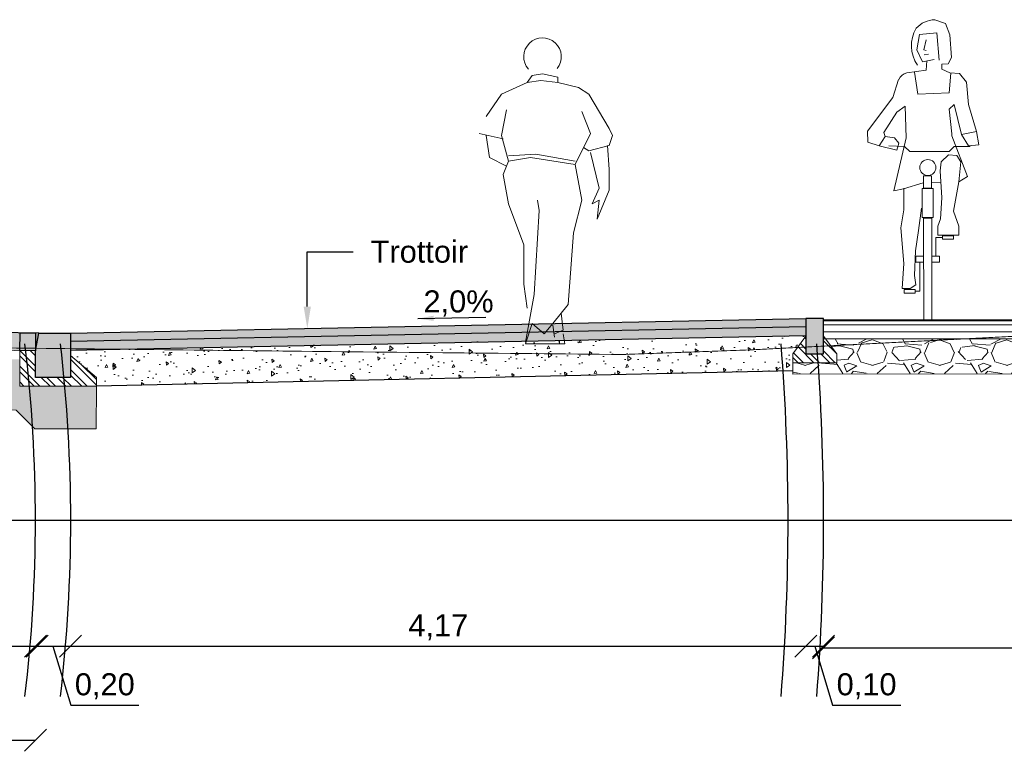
# Model space of a CAD drawing. Header units: metres. Extents: x -1 to 197910, y -70 to 354116.
# Tile 6 of 65: x 36 to 41.59, y -66.63 to -62.48. Entities that reach past the tile are written whole.
import ezdxf
from ezdxf import colors
from ezdxf.entities.mleader import LeaderData, LeaderLine
from ezdxf.math import Vec2, Vec3

# ---------------------------------------------------------------- set-up
doc = ezdxf.new("R2010")
doc.units = ezdxf.units.M
doc.header["$PDMODE"] = 1
doc.linetypes.add('ACAD_ISO02W100', pattern=[15, 12, -3])
for name, color, linetype, lineweight in [('N-WE-AL-DETAIL-G', 7, 'Continuous', 9), ('X-XX-AL-AANKLEDING-T25', 7, 'Continuous', 25), ('X-XX-AL-CONSTRUCTIELIJN-GD', 7, 'Continuous', 25), ('X-XX-AL-DETAIL1-G', 7, 'Continuous', 18), ('X-XX-AL-DETAIL1-GD', 7, 'Continuous', 25)]:
    doc.layers.add(name, color=color, linetype=linetype, lineweight=lineweight)
doc.styles.add('NLCS_ISO', font='arial.ttf')
doc.styles.add('ROMANS', font='romans.shx', dxfattribs={"width": 0.9})
doc.styles.get("Standard").update_dxf_attribs({"font": 'arial.ttf'})
doc.dimstyles.new('1_50', dxfattribs={"dimscale": 0.05, "dimtxt": 1.8, "dimasz": 1.8, "dimexe": 1.8, "dimexo": 0.625, "dimgap": 0.9, "dimtad": 1, "dimlfac": -1, "dimzin": 0, "dimdsep": 46, "dimtxsty": 'ROMANS', "dimcen": 0.9, "dimse1": 1, "dimse2": 1, "dimadec": 0, "dimazin": 0, "dimtfac": 1, "dimtix": 1, "dimtofl": 0, "dimtmove": 2, "dimatfit": 3, "dimfxl": 1, "dimtolj": 1, "dimtzin": 0, "dimarcsym": 0})
doc.dimstyles.new('NLCS_1-50', dxfattribs={"dimscale": 0.05, "dimtxt": 2.5, "dimasz": 2.5, "dimexe": 1.25, "dimexo": 0.625, "dimtad": 1, "dimtxsty": 'Standard', "dimblk": 'OBLIQUE', "dimcen": 0, "dimse1": 1, "dimse2": 1, "dimadec": 0, "dimazin": 0, "dimtfac": 1, "dimtmove": 0, "dimatfit": 3, "dimfxl": 1, "dimarcsym": 0})

# ---------------------------------------------------------------- blocks, each defined once
blk = doc.blocks.new('voetganger 2')
at = {"color": 0, "linetype": 'Continuous', "lineweight": 0}
for p, q in [((-0.02612473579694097, 0.746758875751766), (-0.05532973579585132, 0.7078188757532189)), ((-0.02612473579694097, 0.746758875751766), (0.03199026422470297, 0.7561988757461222)), ((0.03199026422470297, 0.7561988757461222), (0.1193102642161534, 0.7370238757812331)), ((0.1193102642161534, 0.7078188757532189), (0.1193102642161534, 0.7370238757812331)), ((-0.05532973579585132, 0.7078188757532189), (-0.2007647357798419, 0.639968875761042)), ((-0.05532973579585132, 0.7078188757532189), (0.02225526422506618, 0.7175538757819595)), ((0.02225526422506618, 0.7175538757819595), (0.1193102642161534, 0.7078188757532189)), ((0.1193102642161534, 0.7078188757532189), (0.2358352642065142, 0.6789088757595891)), ((0.2358352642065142, 0.6789088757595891), (0.2939502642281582, 0.639968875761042)), ((-0.2007647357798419, 0.639968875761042), (-0.2877897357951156, 0.5140038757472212)), ((0.2939502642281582, 0.639968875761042), (0.410475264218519, 0.4461538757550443)), ((-0.1715597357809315, 0.5526488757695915), (-0.2007647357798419, 0.4072138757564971)), ((0.303685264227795, 0.4169488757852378), (0.2553052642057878, 0.5429138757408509)), ((-0.3267297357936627, 0.4169488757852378), (-0.1910297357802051, 0.388038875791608)), ((-0.2877897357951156, 0.4072138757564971), (-0.2686147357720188, 0.2812488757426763)), ((-0.2007647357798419, 0.4072138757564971), (-0.1618247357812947, 0.2617788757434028)), ((0.2163652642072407, 0.2426038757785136), (0.303685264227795, 0.4169488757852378)), ((0.410475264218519, 0.4461538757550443), (0.429650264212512, 0.4072138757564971)), ((0.429650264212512, 0.4072138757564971), (0.410475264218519, 0.3490988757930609)), ((0.2939502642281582, 0.3201888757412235), (0.2650402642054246, 0.3393638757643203)), ((0.410475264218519, 0.3490988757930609), (0.2939502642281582, 0.3201888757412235)), ((0.4007402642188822, 0.3490988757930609), (0.410475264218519, 0.2133988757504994)), ((-0.2686147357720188, 0.2812488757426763), (-0.1715597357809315, 0.232868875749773)), ((-0.006654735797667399, 0.3007188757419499), (-0.1618247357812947, 0.2909838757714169)), ((-0.1618247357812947, 0.2617788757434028), (-0.03585973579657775, 0.2812488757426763)), ((-0.03585973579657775, 0.2812488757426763), (0.2163652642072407, 0.2426038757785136)), ((-0.006654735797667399, 0.3007188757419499), (0.2163652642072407, 0.2617788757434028)), ((0.3523602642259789, 0.1069038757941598), (0.303685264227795, 0.3104538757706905)), ((-0.1618247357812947, 0.2617788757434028), (-0.1910297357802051, 0.1844888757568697)), ((0.2163652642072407, 0.2426038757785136), (0.2553052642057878, 0.03905387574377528)), ((-0.1910297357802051, 0.1844888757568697), (-0.1618247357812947, 0.01958387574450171)), ((0.410475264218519, 0.2133988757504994), (0.410475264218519, 0.09716887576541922)), ((0.3134202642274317, 0.01958387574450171), (0.3523602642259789, 0.1069038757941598)), ((0.410475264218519, 0.09716887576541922), (0.3426252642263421, -0.06773612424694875)), ((-0.1618247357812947, 0.01958387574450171), (-0.07450473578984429, -0.2134661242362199)), ((0.002785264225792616, 0.03905387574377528), (0.0125202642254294, -0.019061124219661)), ((0.2553052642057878, 0.03905387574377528), (0.2069252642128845, -0.145616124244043)), ((0.3523602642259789, 0.03905387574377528), (0.3134202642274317, 0.01958387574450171)), ((0.3426252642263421, -0.06773612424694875), (0.3523602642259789, 0.03905387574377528)), ((0.0125202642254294, -0.019061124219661), (-0.01638973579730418, -0.4946011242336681)), ((0.2069252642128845, -0.145616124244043), (0.1774252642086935, -0.552716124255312)), ((-0.07450473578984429, -0.2134661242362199), (-0.07450473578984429, -0.3199611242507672)), ((-0.07450473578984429, -0.3199611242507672), (-0.07450473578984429, -0.4364861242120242)), ((-0.07450473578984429, -0.4364861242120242), (-0.05532973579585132, -0.5721861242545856)), ((-0.01638973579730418, -0.4946011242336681), (-0.0650647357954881, -0.7660011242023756)), ((0.1774252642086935, -0.552716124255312), (0.09010526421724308, -0.6592111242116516)), ((0.1384852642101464, -0.6010961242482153), (0.1482202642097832, -0.6981511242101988)), ((-0.0650647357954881, -0.7757361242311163), (-0.02612473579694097, -0.6592111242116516)), ((-0.02612473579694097, -0.6592111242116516), (0.04172526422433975, -0.7176211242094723)), ((0.04172526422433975, -0.7176211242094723), (0.09010526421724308, -0.6592111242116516)), ((0.09010526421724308, -0.6689461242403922), (0.09984026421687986, -0.7367961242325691)), ((0.1482202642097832, -0.6981511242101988), (0.09984026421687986, -0.7176211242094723)), ((0.1482202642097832, -0.7176211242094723), (0.15795526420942, -0.7757361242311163)), ((0.15795526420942, -0.7757361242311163), (-0.0650647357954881, -0.7757361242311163)), ((0.1290452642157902, -0.7562661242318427), (0.1290452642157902, -0.7757361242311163))]:
    blk.add_line(p, q, dxfattribs=at)
blk.add_arc((0.03210826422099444, 0.8534258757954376), 0.10666337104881, 321.1882860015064, 221.0000000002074, dxfattribs=at)
blk = doc.blocks.new('PFV')
at = {"color": 0, "linetype": 'Continuous', "lineweight": 0}
for p, q in [((0.06399999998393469, 1.70499999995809), (0.125, 1.682999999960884)), ((0.125, 1.682999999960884), (0.1479999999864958, 1.619999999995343)), ((-0.03900000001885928, 1.534999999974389), (-0.02400000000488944, 1.620999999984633)), ((0.0749999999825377, 1.630000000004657), (-0.02400000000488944, 1.620999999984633)), ((0.08799999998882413, 1.475999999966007), (0.0749999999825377, 1.630000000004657)), ((0.1479999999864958, 1.619999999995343), (0.1589999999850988, 1.489999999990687)), ((0.01499999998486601, 1.589999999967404), (0.0009999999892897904, 1.533999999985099)), ((-0.007000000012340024, 1.465999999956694), (-0.03900000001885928, 1.534999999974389)), ((0.0009999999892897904, 1.533999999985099), (0.01399999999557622, 1.529999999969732)), ((0.002999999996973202, 1.505000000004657), (0.02799999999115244, 1.510000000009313)), ((0.05899999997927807, 1.479999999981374), (-0.007000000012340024, 1.465999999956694)), ((0.01900000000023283, 1.47099999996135), (0.01499999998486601, 1.418999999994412)), ((0.1039999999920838, 1.452999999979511), (0.103000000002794, 1.424999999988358)), ((0.1389999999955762, 1.45499999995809), (0.1039999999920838, 1.452999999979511)), ((0.1589999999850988, 1.489999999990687), (0.1389999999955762, 1.45499999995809)), ((0.01499999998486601, 1.418999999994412), (-0.09500000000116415, 1.403999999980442)), ((-0.05199999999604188, 1.407999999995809), (-0.03299999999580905, 1.282999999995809)), ((0.103000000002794, 1.424999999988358), (0.1490000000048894, 1.402999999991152)), ((0.1440000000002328, 1.289999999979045), (0.1539999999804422, 1.400999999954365)), ((0.1490000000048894, 1.402999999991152), (0.2039999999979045, 1.398999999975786)), ((0.2039999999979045, 1.398999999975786), (0.2440000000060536, 1.349999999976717)), ((-0.1420000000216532, 1.365999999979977), (-0.1750000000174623, 1.263999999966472)), ((0.2440000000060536, 1.349999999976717), (0.253999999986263, 1.224999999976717)), ((-0.03299999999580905, 1.282999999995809), (0.1440000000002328, 1.289999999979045)), ((-0.1750000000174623, 1.263999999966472), (-0.3179999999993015, 1.072999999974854)), ((-0.2250000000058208, 1.065000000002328), (-0.1520000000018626, 1.179999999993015)), ((-0.1520000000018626, 1.179999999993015), (-0.1050000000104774, 1.213999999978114)), ((-0.09900000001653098, 1.034999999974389), (-0.1050000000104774, 1.213999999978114)), ((0.1729999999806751, 1.224999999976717), (0.1440000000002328, 1.197999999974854)), ((0.1440000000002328, 1.197999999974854), (0.1600000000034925, 1.057999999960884)), ((0.1729999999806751, 1.224999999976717), (0.2149999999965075, 1.054000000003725)), ((0.253999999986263, 1.224999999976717), (0.2999999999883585, 1.070999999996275)), ((-0.3179999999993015, 1.072999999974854), (-0.3170000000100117, 1.010000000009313)), ((-0.2179999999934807, 1.043000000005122), (-0.2250000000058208, 1.065000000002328)), ((0.2999999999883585, 1.070999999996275), (0.2149999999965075, 1.054000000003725)), ((0.3139999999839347, 0.9959999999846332), (0.2999999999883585, 1.070999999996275)), ((-0.3170000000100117, 1.010000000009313), (-0.2520000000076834, 0.9899999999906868)), ((-0.2520000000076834, 0.9899999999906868), (-0.2179999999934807, 1.043000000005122)), ((-0.1650000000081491, 1.035999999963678), (-0.2179999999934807, 1.043000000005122)), ((-0.09900000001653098, 1.034999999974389), (-0.1700000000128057, 0.7349999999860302)), ((-0.1400000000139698, 1.005000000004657), (-0.1650000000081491, 1.035999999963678)), ((0.1600000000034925, 1.057999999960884), (0.1600000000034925, 1.045999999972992)), ((0.2489999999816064, 0.8150000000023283), (0.1600000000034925, 1.045999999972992)), ((0.2149999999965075, 1.054000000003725), (0.253999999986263, 0.9899999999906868)), ((-0.2520000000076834, 0.9899999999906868), (-0.1530000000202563, 0.9649999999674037)), ((-0.1970000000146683, 0.989000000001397), (-0.1080000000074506, 0.98599999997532)), ((-0.1530000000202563, 0.9649999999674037), (-0.1400000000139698, 1.005000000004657)), ((-0.1080000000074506, 0.98599999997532), (-0.07800000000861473, 0.9579999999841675)), ((-0.1080000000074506, 0.98599999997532), (-0.07800000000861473, 0.9579999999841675)), ((-0.07800000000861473, 0.9579999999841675), (0.1440000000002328, 0.9579999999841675)), ((0.1739999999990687, 0.98599999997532), (0.1440000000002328, 0.9579999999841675)), ((0.1739999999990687, 0.98599999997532), (0.2630000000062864, 0.9849999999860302)), ((0.253999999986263, 0.9899999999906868), (0.3139999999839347, 0.9959999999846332)), ((0.09899999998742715, 0.8989999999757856), (0.09399999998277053, 0.8479999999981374)), ((0.1410000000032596, 0.9389999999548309), (0.09899999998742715, 0.8989999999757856)), ((0.1889999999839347, 0.9349999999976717), (0.1410000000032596, 0.9389999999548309)), ((0.2109999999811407, 0.8989999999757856), (0.1889999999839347, 0.9349999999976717)), ((0.1999999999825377, 0.7849999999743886), (0.2109999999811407, 0.8989999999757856)), ((0.09399999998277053, 0.8479999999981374), (0.1039999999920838, 0.6950000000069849)), ((0.09899999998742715, 0.782999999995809), (0.04399999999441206, 0.7809999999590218)), ((0.1689999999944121, 0.6199999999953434), (0.1999999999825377, 0.7849999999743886)), ((0.1999999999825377, 0.7849999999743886), (0.2489999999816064, 0.8150000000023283)), ((-0.1700000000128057, 0.7349999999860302), (-0.114000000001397, 0.7459999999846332)), ((-0.114000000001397, 0.7459999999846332), (-0.002000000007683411, 0.779999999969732)), ((-0.1119999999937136, 0.75), (-0.1119999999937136, 0.6259999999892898)), ((0.1039999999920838, 0.6950000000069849), (0.09500000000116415, 0.5760000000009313)), ((-0.1119999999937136, 0.6259999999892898), (-0.1300000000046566, 0.5249999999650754)), ((-0.02900000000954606, 0.5089999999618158), (-0.01200000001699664, 0.635999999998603)), ((0.1989999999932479, 0.5349999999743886), (0.1689999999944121, 0.6199999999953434)), ((0.04600000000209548, 0), (0.04600000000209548, 0.5789999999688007)), ((0.09500000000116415, 0.5760000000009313), (0.07999999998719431, 0.5349999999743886)), ((-0.1300000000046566, 0.5249999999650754), (-0.1119999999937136, 0.3229999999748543)), ((-0.0470000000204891, 0.3949999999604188), (-0.02900000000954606, 0.5089999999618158)), ((0.07999999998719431, 0.5349999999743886), (0.08100000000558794, 0.4830000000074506)), ((0.1989999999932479, 0.4830000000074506), (0.1989999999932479, 0.5349999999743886)), ((0.0689999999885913, 0.364000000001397), (0.0689999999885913, 0.4699999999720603)), ((0.0689999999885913, 0.4699999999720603), (0.1059999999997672, 0.4699999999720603)), ((0.08100000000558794, 0.4830000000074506), (0.1989999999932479, 0.4830000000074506)), ((-0.05199999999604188, 0.2539999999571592), (-0.0470000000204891, 0.3949999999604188)), ((-0.1119999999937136, 0.3229999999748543), (-0.1220000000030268, 0.1799999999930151)), ((-0.02199999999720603, 0.1649999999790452), (-0.02199999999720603, 0.3310000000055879)), ((-0.04399999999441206, 0.2010000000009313), (-0.05199999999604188, 0.2539999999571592)), ((-0.1220000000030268, 0.1799999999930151), (-0.07700000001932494, 0.1809999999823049)), ((-0.07700000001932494, 0.1809999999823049), (-0.04399999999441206, 0.2010000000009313)), ((-0.02199999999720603, 0.1649999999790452), (-0.04800000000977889, 0.1649999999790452))]:
    blk.add_line(p, q, dxfattribs=at)
for points in [[(0, 0.75), (0.04399999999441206, 0.75), (0.04399999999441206, 0.8200000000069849), (0, 0.8200000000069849)], [(-0.009000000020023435, 0.7479999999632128), (0.05400000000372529, 0.7479999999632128), (0.05400000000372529, 0.5829999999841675), (-0.009000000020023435, 0.5829999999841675)], [(0.04600000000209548, 0.5789999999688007), (0, 0.5789999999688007), (0, 0), (0.04600000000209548, 0)], [(0.1689999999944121, 0.4799999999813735), (0.1059999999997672, 0.4799999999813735), (0.1059999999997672, 0.4599999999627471), (0.1689999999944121, 0.4599999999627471)], [(0, 0.364000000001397), (-0.04399999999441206, 0.364000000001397), (-0.04399999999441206, 0.3310000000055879), (0, 0.3310000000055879)], [(0.08999999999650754, 0.364000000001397), (0.04600000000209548, 0.364000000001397), (0.04600000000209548, 0.3310000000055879), (0.08999999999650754, 0.3310000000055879)], [(-0.04800000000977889, 0.1749999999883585), (-0.110000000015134, 0.1749999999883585), (-0.110000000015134, 0.154999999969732), (-0.04800000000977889, 0.154999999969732)]]:
    blk.add_lwpolyline(points, close=True, dxfattribs=at)
blk.add_circle((0.02388080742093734, 0.8666630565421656), 0.0455000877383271, dxfattribs=at)
for centre, radius, start, end in [((0.06225238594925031, 1.566719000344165), 0.137455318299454, 89.32117222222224, 139.4037305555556), ((0.1234282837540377, 1.557617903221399), 0.1926589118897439, 149.2356333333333, 214.6193527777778), ((-0.08254247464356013, 1.34043320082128), 0.06397924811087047, 101.3369527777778, 156.2858166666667)]:
    blk.add_arc(centre, radius, start, end, dxfattribs=at)
blk.add_point((0.02400000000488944, 0), dxfattribs=at)
blk = doc.blocks.new('_Oblique')
at = {"color": 0, "linetype": 'ByBlock', "lineweight": -2}
blk.add_line((-0.5, -0.5), (0.5, 0.5), dxfattribs=at)
blk = doc.blocks.new('*D33')
at = {"layer": 'Defpoints', "color": 0, "transparency": 16777216}
for p in [(30.60157420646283, -64.2706663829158), (36.08928792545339, -64.36063483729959), (36.08928792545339, -66.5684225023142)]:
    blk.add_point(p, dxfattribs=at)
at = {"layer": 'N-WE-AL-DETAIL-G', "color": 0, "lineweight": -2, "transparency": 16777216}
blk.add_line((30.60157420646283, -66.5684225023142), (36.08928792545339, -66.5684225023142), dxfattribs=at)
at = {"layer": 'N-WE-AL-DETAIL-G', "color": 0, "lineweight": -2, "transparency": 16777216, "xscale": 0.125, "yscale": 0.125, "zscale": 0.125, "rotation": 180}
blk.add_blockref('_Oblique', (30.60157420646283, -66.5684225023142), dxfattribs=at)
at = {"layer": 'N-WE-AL-DETAIL-G', "color": 0, "lineweight": -2, "transparency": 16777216, "xscale": 0.125, "yscale": 0.125, "zscale": 0.125}
blk.add_blockref('_Oblique', (36.08928792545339, -66.5684225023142), dxfattribs=at)
at = {"layer": 'N-WE-AL-DETAIL-G', "color": 0, "transparency": 16777216, "insert": (33.34543106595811, -66.45629767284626), "char_height": 0.125, "attachment_point": 5}
blk.add_mtext('Rijbaan', dxfattribs=at)
blk = doc.blocks.new('*D35')
at = {"layer": 'Defpoints', "color": 0, "transparency": 16777216}
for p in [(33.35338359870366, -64.16889623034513), (36.0992879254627, -64.31063483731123), (36.0992879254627, -66.03415496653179)]:
    blk.add_point(p, dxfattribs=at)
at = {"layer": 'N-WE-AL-DETAIL-G', "color": 0, "lineweight": -2, "transparency": 16777216}
blk.add_line((33.35338359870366, -66.03415496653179), (36.0992879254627, -66.03415496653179), dxfattribs=at)
at = {"layer": 'N-WE-AL-DETAIL-G', "color": 0, "lineweight": -2, "transparency": 16777216, "xscale": 0.125, "yscale": 0.125, "zscale": 0.125, "rotation": 180}
blk.add_blockref('_Oblique', (33.35338359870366, -66.03415496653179), dxfattribs=at)
at = {"layer": 'N-WE-AL-DETAIL-G', "color": 0, "lineweight": -2, "transparency": 16777216, "xscale": 0.125, "yscale": 0.125, "zscale": 0.125}
blk.add_blockref('_Oblique', (36.0992879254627, -66.03415496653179), dxfattribs=at)
at = {"layer": 'N-WE-AL-DETAIL-G', "color": 0, "transparency": 16777216, "insert": (34.72633576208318, -65.92778559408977), "char_height": 0.125, "attachment_point": 5}
blk.add_mtext('2,75', dxfattribs=at)
blk = doc.blocks.new('*D36')
at = {"layer": 'Defpoints', "color": 0, "transparency": 16777216}
for p in [(36.28928792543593, -64.26063483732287), (36.08928792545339, -64.36063483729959), (36.28928792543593, -66.03415496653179)]:
    blk.add_point(p, dxfattribs=at)
at = {"layer": 'N-WE-AL-DETAIL-G', "color": 0, "lineweight": -2, "transparency": 16777216}
for p, q in [((36.08928792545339, -66.03415496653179), (36.28928792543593, -66.03415496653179)), ((36.18928792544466, -66.03415496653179), (36.28970786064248, -66.36888808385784)), ((36.28970786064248, -66.36888808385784), (36.67647457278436, -66.36888808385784))]:
    blk.add_line(p, q, dxfattribs=at)
at = {"layer": 'N-WE-AL-DETAIL-G', "color": 0, "lineweight": -2, "transparency": 16777216, "xscale": 0.125, "yscale": 0.125, "zscale": 0.125, "rotation": 180}
blk.add_blockref('_Oblique', (36.08928792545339, -66.03415496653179), dxfattribs=at)
at = {"layer": 'N-WE-AL-DETAIL-G', "color": 0, "lineweight": -2, "transparency": 16777216, "xscale": 0.125, "yscale": 0.125, "zscale": 0.125}
blk.add_blockref('_Oblique', (36.28928792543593, -66.03415496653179), dxfattribs=at)
at = {"layer": 'N-WE-AL-DETAIL-G', "color": 0, "transparency": 16777216, "insert": (36.48309121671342, -66.26251871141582), "char_height": 0.125, "attachment_point": 5}
blk.add_mtext('0,20', dxfattribs=at)
blk = doc.blocks.new('*D37')
at = {"layer": 'Defpoints', "color": 0, "transparency": 16777216}
for p in [(40.46023008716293, -64.17721599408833), (36.28928792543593, -64.26063483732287), (40.46023008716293, -66.03415496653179)]:
    blk.add_point(p, dxfattribs=at)
at = {"layer": 'N-WE-AL-DETAIL-G', "color": 0, "lineweight": -2, "transparency": 16777216}
blk.add_line((36.28928792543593, -66.03415496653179), (40.46023008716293, -66.03415496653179), dxfattribs=at)
at = {"layer": 'N-WE-AL-DETAIL-G', "color": 0, "lineweight": -2, "transparency": 16777216, "xscale": 0.125, "yscale": 0.125, "zscale": 0.125, "rotation": 180}
blk.add_blockref('_Oblique', (36.28928792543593, -66.03415496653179), dxfattribs=at)
at = {"layer": 'N-WE-AL-DETAIL-G', "color": 0, "lineweight": -2, "transparency": 16777216, "xscale": 0.125, "yscale": 0.125, "zscale": 0.125}
blk.add_blockref('_Oblique', (40.46023008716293, -66.03415496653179), dxfattribs=at)
at = {"layer": 'N-WE-AL-DETAIL-G', "color": 0, "transparency": 16777216, "insert": (38.37475900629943, -65.92778559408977), "char_height": 0.125, "attachment_point": 5}
blk.add_mtext('4,17', dxfattribs=at)
blk = doc.blocks.new('*D38')
at = {"layer": 'Defpoints', "color": 0, "transparency": 16777216}
for p in [(40.46023008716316, -64.17721599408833), (40.56023008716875, -64.17721599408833), (40.56023008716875, -66.03415496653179)]:
    blk.add_point(p, dxfattribs=at)
at = {"layer": 'N-WE-AL-DETAIL-G', "color": 0, "lineweight": -2, "transparency": 16777216}
for p, q in [((40.46023008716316, -66.03415496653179), (40.56023008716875, -66.03415496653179)), ((40.51023008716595, -66.03415496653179), (40.61065002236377, -66.36888808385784)), ((40.61065002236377, -66.36888808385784), (40.99741673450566, -66.36888808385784))]:
    blk.add_line(p, q, dxfattribs=at)
at = {"layer": 'N-WE-AL-DETAIL-G', "color": 0, "lineweight": -2, "transparency": 16777216, "xscale": 0.125, "yscale": 0.125, "zscale": 0.125, "rotation": 180}
blk.add_blockref('_Oblique', (40.46023008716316, -66.03415496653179), dxfattribs=at)
at = {"layer": 'N-WE-AL-DETAIL-G', "color": 0, "lineweight": -2, "transparency": 16777216, "xscale": 0.125, "yscale": 0.125, "zscale": 0.125}
blk.add_blockref('_Oblique', (40.56023008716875, -66.03415496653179), dxfattribs=at)
at = {"layer": 'N-WE-AL-DETAIL-G', "color": 0, "transparency": 16777216, "insert": (40.80403337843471, -66.26251871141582), "char_height": 0.125, "attachment_point": 5}
blk.add_mtext('0,10', dxfattribs=at)
blk = doc.blocks.new('*D39')
at = {"layer": 'Defpoints', "color": 0, "transparency": 16777216}
for p in [(40.56023008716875, -64.18721599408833), (43.58331829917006, -64.18721599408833), (43.58331829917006, -66.04415496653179)]:
    blk.add_point(p, dxfattribs=at)
at = {"layer": 'N-WE-AL-DETAIL-G', "color": 0, "lineweight": -2, "transparency": 16777216}
blk.add_line((40.56023008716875, -66.04415496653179), (43.58331829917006, -66.04415496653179), dxfattribs=at)
at = {"layer": 'N-WE-AL-DETAIL-G', "color": 0, "lineweight": -2, "transparency": 16777216, "xscale": 0.125, "yscale": 0.125, "zscale": 0.125, "rotation": 180}
blk.add_blockref('_Oblique', (40.56023008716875, -66.04415496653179), dxfattribs=at)
at = {"layer": 'N-WE-AL-DETAIL-G', "color": 0, "lineweight": -2, "transparency": 16777216, "xscale": 0.125, "yscale": 0.125, "zscale": 0.125}
blk.add_blockref('_Oblique', (43.58331829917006, -66.04415496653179), dxfattribs=at)
at = {"layer": 'N-WE-AL-DETAIL-G', "color": 0, "transparency": 16777216, "insert": (42.0717741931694, -65.93778559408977), "char_height": 0.125, "attachment_point": 5}
blk.add_mtext('3,00', dxfattribs=at)

msp = doc.modelspace()

# ---------------------------------------------------------------- hatches: boundary and pattern name
at = {"layer": 'N-WE-AL-DETAIL-G', "true_color": 0x45291c}
h = msp.add_hatch(color=19, dxfattribs=at)
h.dxf.hatch_style = 1
h.paths.add_polyline_path([(30.5815742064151, -64.17066638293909), (30.60157420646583, -64.2706663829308), (30.72581269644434, -64.27293975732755), (30.78573454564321, -64.2744371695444), (36.08934637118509, -64.36034260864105), (36.10928792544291, -64.26063483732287)])
at = {"layer": 'N-WE-AL-DETAIL-G', "true_color": 0x71432d}
h = msp.add_hatch(color=17, dxfattribs=at)
h.dxf.hatch_style = 1
h.paths.add_polyline_path([(40.46023008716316, -64.17721599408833), (36.29083104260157, -64.26066418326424), (36.28993122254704, -64.30565518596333), (40.46023008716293, -64.22220699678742)])
at = {"layer": 'N-WE-AL-DETAIL-G', "linetype": 'Continuous'}
h = msp.add_hatch(dxfattribs=at)
h.set_pattern_fill('AR-SAND', color=252, scale=0.001, angle=45, style=0)
h.set_pattern_definition([(82.50000000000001, (33.7403135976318, -64.34833522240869), (-0.03573813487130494, 0.0334753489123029), [0, -0.03860799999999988, 0, -0.04317999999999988, 0, -0.04127499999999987]), (52.49999999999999, (33.7403135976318, -64.34833522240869), (-0.01890109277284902, 0.08247328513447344), [0, -0.020828, 0, -0.034798, 0, -0.013335]), (12.5, (33.71822216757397, -64.37042665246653), (0.05582998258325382, 0.05603323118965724), [0, -0.0127, 0, -0.04572, 0, -0.05969]), (2.499999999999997, (33.71822216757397, -64.37042665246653), (0.03822811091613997, 0.06975507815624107), [0, -0.00635, 0, -0.029972, 0, -0.03429])])
h.paths.add_polyline_path([(40.45933026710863, -64.27219720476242), (40.45933026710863, -64.22220699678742), (36.28993122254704, -64.30565518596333), (36.29083104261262, -64.35568318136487)])
at = {"layer": 'N-WE-AL-DETAIL-G'}
h = msp.add_hatch(color=252, dxfattribs=at)
h.dxf.hatch_style = 1
h.paths.add_polyline_path([(40.46023008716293, -64.37721599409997), (40.56023008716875, -64.37721599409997), (40.56023008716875, -64.17721599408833), (40.46023008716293, -64.17721599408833)])
h = msp.add_hatch(color=252, dxfattribs=at)
h.dxf.hatch_style = 1
h.paths.add_polyline_path([(36.28928792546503, -64.51063483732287), (36.28928792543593, -64.26063483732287), (36.10928792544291, -64.26063483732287), (36.08960584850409, -64.35904522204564), (36.08928792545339, -64.36063483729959), (36.08928792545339, -64.51062466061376)])
at = {"layer": 'N-WE-AL-DETAIL-G', "linetype": 'Continuous'}
h = msp.add_hatch(dxfattribs=at)
h.set_pattern_fill('AR-CONC', color=252, scale=0.001, angle=45, style=0)
h.set_pattern_definition([(94.99999999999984, (37.47231537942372, -64.88258471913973), (0.1400946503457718, 0.1175533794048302), [0.01904999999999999, -0.20955]), (40.00000000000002, (37.47231537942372, -64.88258471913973), (-0.1600184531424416, 0.1101767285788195), [0.01524, -0.16764058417]), (145.4514447, (37.48398989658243, -64.87278863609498), (-0.01992379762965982, 0.2277301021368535), [0.0161900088, -0.1780902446]), (91.18419999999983, (37.43639435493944, -64.84666369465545), (0.2214102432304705, 0.1619534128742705), [0.02857499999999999, -0.3143249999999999]), (141.63555761, (37.45484517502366, -64.833167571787), (-0.00708661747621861, 0.3428267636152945), [0.02428502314, -0.26713560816]), (36.18415117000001, (37.43639435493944, -64.84666369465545), (-0.007086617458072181, 0.3428267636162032), [0.02285996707, -0.25145973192]), (66, (37.46333512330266, -64.83768343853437), (0.1795199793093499, 0.03489514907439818), [0.01904999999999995, -0.2095499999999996]), (11.00000000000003, (37.46333512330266, -64.83768343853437), (-0.08653992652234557, 0.1739411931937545), [0.01524, -0.16764]), (116.451445, (37.47829512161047, -64.83477550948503), (0.09298005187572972, 0.2088363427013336), [0.0161900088, -0.1780899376]), (82.50000000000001, (37.47231537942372, -64.88258471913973), (-0.05760546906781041, 0.06197341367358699), [0, -0.1656079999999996, 0, -0.1701799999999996, 0, -0.1682749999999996]), (52.49999999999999, (37.47231537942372, -64.88258471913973), (-0.02358972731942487, 0.1180870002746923), [0, -0.09702799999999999, 0, -0.161798, 0, -0.06413500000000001]), (12.5, (37.43226343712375, -64.92263666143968), (0.09992786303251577, 0.0918261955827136), [0, -0.0635, 0, -0.19812, 0, -0.26289]), (2.499999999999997, (37.41430292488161, -64.94059717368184), (0.08676390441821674, 0.1227223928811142), [0, -0.08255, 0, -0.131572, 0, -0.18669])])
h.paths.add_polyline_path([(40.38511612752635, -64.47071823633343), (40.38523008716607, -64.42721599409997), (40.38523008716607, -64.37721599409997), (40.46023008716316, -64.27721599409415), (40.46023008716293, -64.27219720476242), (36.29083104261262, -64.35568318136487), (36.29083104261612, -64.38566418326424), (36.43783563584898, -64.51065385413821), (36.43783563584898, -64.55866326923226)])
h = msp.add_hatch(dxfattribs=at)
h.set_pattern_fill('STEEL', color=252, scale=0.02, angle=90, style=0)
h.set_pattern_definition([(135, (-34.87565570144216, -22.42140906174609), (-0.04490128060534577, -0.04490128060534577), []), (135, (-34.90740570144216, -22.42140906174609), (-0.04490128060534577, -0.04490128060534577), [])])
h.paths.add_polyline_path([(40.46023008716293, -64.27721599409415), (40.38523008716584, -64.37721599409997), (40.38523008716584, -64.42721599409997), (40.51023008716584, -64.42721599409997), (40.63523008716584, -64.42721599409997), (40.63523008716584, -64.37721599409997), (40.56023008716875, -64.27721599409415), (40.56023008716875, -64.37721599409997), (40.46023008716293, -64.37721599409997)])
h = msp.add_hatch(dxfattribs=at)
h.set_pattern_fill('GRAVEL', color=252, scale=0.015, style=0)
h.set_pattern_definition([(228.0127875, (-35.26919392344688, -22.11367610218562), (-3.048000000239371, -3.428999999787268), [0.051258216, -5.07457254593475]), (184.969741, (-35.30348392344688, -22.15177610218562), (4.571999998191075, 0.3810000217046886), [0.08796070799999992, -8.708107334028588]), (132.5104471, (-35.39111392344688, -22.15939610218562), (3.810000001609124, -4.190999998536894), [0.062022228, -6.140208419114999]), (267.273689, (-35.53970392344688, -22.25464610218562), (0.3810000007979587, 7.619999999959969), [0.08010067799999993, -7.929965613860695]), (292.83365418, (-35.54351392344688, -22.33465610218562), (-1.905000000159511, 4.571999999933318), [0.07854505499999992, -7.775971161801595]), (357.2736889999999, (-35.51303392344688, -22.40704610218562), (-7.619999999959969, 0.3810000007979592), [0.08010067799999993, -7.929965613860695]), (37.69424047, (-35.43302392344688, -22.41085610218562), (-4.952999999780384, -3.810000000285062), [0.105929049, -10.48696729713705]), (72.25532837, (-35.34920392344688, -22.34608610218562), (2.667000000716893, 8.381999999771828), [0.100007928, -9.90078849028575]), (121.42956562, (-35.31872392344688, -22.25083610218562), (-3.048000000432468, 4.952999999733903), [0.08037195, -7.956831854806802]), (175.2363583, (-35.36063392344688, -22.18225610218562), (4.190999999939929, -0.3810000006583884), [0.09175699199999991, -4.496090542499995]), (222.3974378, (-35.45207392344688, -22.17463610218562), (-4.571999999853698, -4.191000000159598), [0.118661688, -11.74751587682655]), (138.81407483, (-35.16251392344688, -22.25845610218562), (-2.666999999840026, 2.286000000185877), [0.04050068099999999, -4.0095848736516]), (171.4692344, (-35.19299392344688, -22.23178610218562), (4.953000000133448, -0.7619999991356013), [0.07705229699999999, -7.628195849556]), (225, (-35.26919392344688, -22.22035610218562), (-5.329070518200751e-17, -0.3810000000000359), [0.053881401, -0.4849339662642]), (203.19859051, (-35.29586392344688, -22.17463610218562), (1.905000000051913, 0.7619999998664), [0.02901619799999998, -2.872593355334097]), (291.80140949, (-35.32253392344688, -22.18606610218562), (-0.3810000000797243, 1.142999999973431), [0.041034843, -2.0107129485]), (30.96375653, (-35.30729392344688, -22.22416610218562), (1.143000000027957, 0.7619999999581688), [0.06664794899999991, -2.154944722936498]), (161.56505118, (-35.25014392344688, -22.18987610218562), (0.7620000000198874, -0.380999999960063), [0.048193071, -1.1566347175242]), (16.389540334, (-35.54351392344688, -22.18606610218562), (3.810000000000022, 1.143000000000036), [0.06751320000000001, -6.68382400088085]), (70.34617594, (-35.47874392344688, -22.16701610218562), (-1.524000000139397, -4.190999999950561), [0.056639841, -5.607332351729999]), (293.19859051, (-35.25014392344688, -22.11367610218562), (-0.7619999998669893, 1.905000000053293), [0.05803201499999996, -2.843577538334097]), (343.6104596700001, (-35.22728392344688, -22.16701610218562), (-3.810000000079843, 1.142999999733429), [0.06751319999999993, -6.683824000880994]), (339.44395478, (-35.54351392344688, -22.42228610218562), (-1.904999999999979, 0.7620000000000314), [0.0651052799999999, -3.190160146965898]), (294.7751406, (-35.48255392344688, -22.44514610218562), (-1.90500000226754, 4.190999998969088), [0.05455081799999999, -5.400539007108]), (66.80140949, (-35.24633392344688, -22.49467610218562), (0.7619999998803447, 1.905000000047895), [0.05803201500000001, -2.843577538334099]), (17.35402464, (-35.22347392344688, -22.44133610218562), (-4.952999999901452, -1.524000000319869), [0.06386741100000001, -6.322856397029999]), (69.44395478, (-35.43302392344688, -22.49467610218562), (-0.7620000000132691, -1.904999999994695), [0.03255263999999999, -3.2227127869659]), (101.309932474, (-35.26919392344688, -22.49467610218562), (-0.38100000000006, 1.524000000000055), [0.01942719, -1.9232992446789]), (165.963756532, (-35.27300392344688, -22.47562610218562), (1.142999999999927, -0.3809999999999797), [0.078545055, -1.49235818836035]), (186.00900596, (-35.34920392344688, -22.45657610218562), (3.809999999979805, 0.381000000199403), [0.07279004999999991, -7.206204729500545]), (303.69006753, (-35.30729392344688, -22.25845610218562), (-0.3810000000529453, 0.7619999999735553), [0.054948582, -1.318766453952]), (353.15722659, (-35.27681392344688, -22.30417610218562), (6.477000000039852, -0.761999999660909), [0.095933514, -9.49740135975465]), (60.9453959, (-35.18156392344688, -22.31560610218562), (-1.524000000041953, -2.666999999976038), [0.039226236, -3.883408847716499]), (90, (-35.16251392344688, -22.28131610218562), (-0.3809999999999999, 0.3809999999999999), [0.02286, -0.35814]), (120.25643716, (-35.35682392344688, -22.44514610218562), (1.523999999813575, -2.667000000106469), [0.052930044, -5.240091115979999]), (48.01278749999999, (-35.38349392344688, -22.39942610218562), (3.048000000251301, 3.428999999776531), [0.102516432, -5.023314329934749]), (0, (-35.31491392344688, -22.32322610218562), (0.3809999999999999, 0.3809999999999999), [0.09906, -0.28194]), (325.3048465, (-35.21585392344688, -22.32322610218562), (3.81000000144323, -2.666999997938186), [0.060241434, -5.963897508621]), (254.0546040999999, (-35.16632392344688, -22.35751610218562), (-0.3809999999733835, -1.524000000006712), [0.05547436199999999, -2.7182475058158]), (207.64597536, (-35.18156392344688, -22.41085610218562), (-7.239000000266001, -3.809999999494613), [0.09032176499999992, -8.94186966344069]), (175.42607874, (-35.26157392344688, -22.45276610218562), (-4.952999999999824, 0.3809999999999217), [0.09555441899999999, -9.459876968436])])
h.paths.add_polyline_path([(36.00036437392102, -64.40917376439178), (30.60157420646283, -64.3210951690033), (30.60157420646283, -64.4206663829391), (30.59757658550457, -64.62107510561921), (35.98118651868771, -64.69727859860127), (36.08629251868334, -64.80239264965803), (36.43406284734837, -64.8023845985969), (36.43629251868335, -64.56062450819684), (36.28629251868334, -64.56062450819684), (36.00036437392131, -64.56062450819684)])
h = msp.add_hatch(dxfattribs=at)
h.set_pattern_fill('GRAVEL', color=252, scale=0.015, style=0)
h.set_pattern_definition([(228.0127875, (-40.80642997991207, -22.08092514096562), (-3.048000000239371, -3.428999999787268), [0.051258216, -5.07457254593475]), (184.969741, (-40.84071997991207, -22.11902514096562), (4.571999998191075, 0.3810000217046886), [0.08796070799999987, -8.708107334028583]), (132.5104471, (-40.92834997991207, -22.12664514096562), (3.810000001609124, -4.190999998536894), [0.062022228, -6.140208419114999]), (267.273689, (-41.07693997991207, -22.22189514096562), (0.3810000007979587, 7.619999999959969), [0.08010067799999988, -7.929965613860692]), (292.83365418, (-41.08074997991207, -22.30190514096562), (-1.905000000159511, 4.571999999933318), [0.07854505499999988, -7.775971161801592]), (357.2736889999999, (-41.05026997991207, -22.37429514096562), (-7.619999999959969, 0.3810000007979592), [0.08010067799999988, -7.929965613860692]), (37.69424047, (-40.97025997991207, -22.37810514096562), (-4.952999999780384, -3.810000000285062), [0.105929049, -10.48696729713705]), (72.25532837, (-40.88643997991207, -22.31333514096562), (2.667000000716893, 8.381999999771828), [0.100007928, -9.90078849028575]), (121.42956562, (-40.85595997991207, -22.21808514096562), (-3.048000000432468, 4.952999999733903), [0.08037195, -7.956831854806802]), (175.2363583, (-40.89786997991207, -22.14950514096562), (4.190999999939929, -0.3810000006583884), [0.09175699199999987, -4.496090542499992]), (222.3974378, (-40.98930997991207, -22.14188514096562), (-4.571999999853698, -4.191000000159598), [0.118661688, -11.74751587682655]), (138.81407483, (-40.69974997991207, -22.22570514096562), (-2.666999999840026, 2.286000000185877), [0.04050068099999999, -4.0095848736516]), (171.4692344, (-40.73022997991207, -22.19903514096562), (4.953000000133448, -0.7619999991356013), [0.07705229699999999, -7.628195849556]), (225, (-40.80642997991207, -22.18760514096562), (-5.329070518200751e-17, -0.3810000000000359), [0.053881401, -0.4849339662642]), (203.19859051, (-40.83309997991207, -22.14188514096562), (1.905000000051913, 0.7619999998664), [0.02901619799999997, -2.872593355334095]), (291.80140949, (-40.85976997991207, -22.15331514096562), (-0.3810000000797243, 1.142999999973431), [0.041034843, -2.0107129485]), (30.96375653, (-40.84452997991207, -22.19141514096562), (1.143000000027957, 0.7619999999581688), [0.06664794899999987, -2.154944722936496]), (161.56505118, (-40.78737997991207, -22.15712514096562), (0.7620000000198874, -0.380999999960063), [0.048193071, -1.1566347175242]), (16.389540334, (-41.08074997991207, -22.15331514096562), (3.810000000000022, 1.143000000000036), [0.06751320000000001, -6.68382400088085]), (70.34617594, (-41.01597997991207, -22.13426514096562), (-1.524000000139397, -4.190999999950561), [0.056639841, -5.607332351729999]), (293.19859051, (-40.78737997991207, -22.08092514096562), (-0.7619999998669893, 1.905000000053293), [0.05803201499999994, -2.843577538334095]), (343.6104596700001, (-40.76451997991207, -22.13426514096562), (-3.810000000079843, 1.142999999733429), [0.06751319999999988, -6.683824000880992]), (339.44395478, (-41.08074997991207, -22.38953514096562), (-1.904999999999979, 0.7620000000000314), [0.06510527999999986, -3.190160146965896]), (294.7751406, (-41.01978997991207, -22.41239514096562), (-1.90500000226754, 4.190999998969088), [0.05455081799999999, -5.400539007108]), (66.80140949, (-40.78356997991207, -22.46192514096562), (0.7619999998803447, 1.905000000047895), [0.05803201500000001, -2.843577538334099]), (17.35402464, (-40.76070997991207, -22.40858514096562), (-4.952999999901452, -1.524000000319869), [0.06386741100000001, -6.322856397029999]), (69.44395478, (-40.97025997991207, -22.46192514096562), (-0.7620000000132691, -1.904999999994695), [0.03255263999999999, -3.2227127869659]), (101.309932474, (-40.80642997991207, -22.46192514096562), (-0.38100000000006, 1.524000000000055), [0.01942719, -1.9232992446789]), (165.963756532, (-40.81023997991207, -22.44287514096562), (1.142999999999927, -0.3809999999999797), [0.078545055, -1.49235818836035]), (186.00900596, (-40.88643997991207, -22.42382514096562), (3.809999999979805, 0.381000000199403), [0.07279004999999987, -7.206204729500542]), (303.69006753, (-40.84452997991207, -22.22570514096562), (-0.3810000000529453, 0.7619999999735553), [0.054948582, -1.318766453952]), (353.15722659, (-40.81404997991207, -22.27142514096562), (6.477000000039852, -0.761999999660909), [0.095933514, -9.49740135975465]), (60.9453959, (-40.71879997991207, -22.28285514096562), (-1.524000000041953, -2.666999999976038), [0.039226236, -3.883408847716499]), (90, (-40.69974997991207, -22.24856514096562), (-0.3809999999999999, 0.3809999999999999), [0.02286, -0.35814]), (120.25643716, (-40.89405997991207, -22.41239514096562), (1.523999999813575, -2.667000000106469), [0.052930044, -5.240091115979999]), (48.01278749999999, (-40.92072997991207, -22.36667514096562), (3.048000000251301, 3.428999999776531), [0.102516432, -5.023314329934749]), (0, (-40.85214997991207, -22.29047514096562), (0.3809999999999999, 0.3809999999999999), [0.09906, -0.28194]), (325.3048465, (-40.75308997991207, -22.29047514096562), (3.81000000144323, -2.666999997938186), [0.060241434, -5.963897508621]), (254.0546040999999, (-40.70355997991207, -22.32476514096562), (-0.3809999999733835, -1.524000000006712), [0.05547436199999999, -2.7182475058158]), (207.64597536, (-40.71879997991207, -22.37810514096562), (-7.239000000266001, -3.809999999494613), [0.09032176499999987, -8.941869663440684]), (175.42607874, (-40.79880997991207, -22.42001514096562), (-4.952999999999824, 0.3809999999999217), [0.09555441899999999, -9.459876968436])])
h.paths.add_polyline_path([(43.57955986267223, -64.29222724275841), (43.50831829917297, -64.38721599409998), (43.50831829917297, -64.43721599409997), (43.75831829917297, -64.43721599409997), (43.75884362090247, -64.49083951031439), (40.38509754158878, -64.48781311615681), (40.38523008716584, -64.42721599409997), (40.63523008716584, -64.42721599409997), (40.63523008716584, -64.37721599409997), (40.57145281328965, -64.29217962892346)])
h = msp.add_hatch(dxfattribs=at)
h.set_pattern_fill('STEEL', color=252, scale=0.02, angle=90, style=0)
h.set_pattern_definition([(135, (-37.2465978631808, -22.54082790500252), (-0.04490128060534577, -0.04490128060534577), []), (135, (-37.2783478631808, -22.54082790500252), (-0.04490128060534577, -0.04490128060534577), [])])
h.paths.add_polyline_path([(36.43629251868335, -64.56062450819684), (36.43629251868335, -64.51062450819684), (36.28928792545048, -64.38563483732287), (36.28928792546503, -64.51063483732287), (36.08928792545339, -64.51063483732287), (36.08629251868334, -64.51062450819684), (36.08934637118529, -64.36034260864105), (36.00042281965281, -64.35812489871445), (36.00036437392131, -64.56062450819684), (36.28629251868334, -64.56062450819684)])

# ---------------------------------------------------------------- linework, layer by layer
for points in [[(36.10928792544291, -64.26063483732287), (30.5815742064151, -64.17066638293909)], [(36.28840343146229, -64.30562614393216), (40.46023008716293, -64.22220699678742)], [(36.28928792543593, -64.26063483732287), (40.46023008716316, -64.17721599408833)], [(36.28744421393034, -64.35561694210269), (40.46023008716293, -64.27219720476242)], [(36.43629251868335, -64.55850983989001), (40.38511612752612, -64.47071823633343)]]:
    msp.add_lwpolyline(points)
msp.add_lwpolyline([(36.08934637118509, -64.36034260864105), (36.00042281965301, -64.35812489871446), (36.00241715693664, -64.2581447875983), (36.08934247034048, -64.25987871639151)], close=True)
at = {"layer": 'Defpoints'}
msp.add_lwpolyline([(23.86909068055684, -65.32066638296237), (50.36909068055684, -65.32066638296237)], dxfattribs=at)
for centre, radius, start, end in [((27.6637463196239, -65.32066638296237), 8.42614136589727, 353.1841712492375, 6.815828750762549), ((27.663746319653, -65.32066638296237), 8.626140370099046, 353.3429213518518, 6.657078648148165), ((27.6637463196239, -65.32066638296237), 12.69494455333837, 355.4820441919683, 4.517955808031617), ((27.663746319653, -65.32066638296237), 12.89648376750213, 355.5527916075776, 4.447208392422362)]:
    msp.add_arc(centre, radius, start, end, dxfattribs=at)
at = {"layer": 'N-WE-AL-DETAIL-G', "color": 42, "linetype": 'ACAD_ISO02W100', "ltscale": 0.01, "const_width": 0.005, "flags": 128}
msp.add_lwpolyline([(23.86909068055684, -64.08809296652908), (26.48337809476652, -64.02224545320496), (28.01317235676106, -64.04611955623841), (28.54404941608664, -64.10842419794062), (29.26730009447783, -64.14589263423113), (29.31526162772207, -64.15418365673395), (29.4150316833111, -64.17266925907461), (29.48243822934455, -64.17835674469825), (29.57289524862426, -64.17868963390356), (31.40962989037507, -64.2160365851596), (31.82580971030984, -64.22314583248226), (32.64116185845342, -64.23590125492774), (33.36774431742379, -64.25563227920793), (35.4575060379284, -64.34051866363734), (35.74364859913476, -64.3403996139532), (35.7923665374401, -64.34521042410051), (35.88827019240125, -64.34315894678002), (37.83465849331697, -64.36509547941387), (39.42117343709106, -64.38077447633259), (40.15090106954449, -64.35434248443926), (41.89988376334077, -64.26414667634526), (42.05466939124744, -64.24999338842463), (42.44465601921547, -64.20574287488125), (42.49191723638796, -64.20357622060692), (42.93435090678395, -64.18392473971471), (42.95755922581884, -64.18269078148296), (43.42404579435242, -64.1617225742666), (43.4729415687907, -64.16020750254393), (43.91374068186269, -64.14066155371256), (43.98832391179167, -64.1346878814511), (44.40343556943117, -64.10465377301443), (44.50370625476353, -64.10037773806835), (44.89313045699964, -64.08413395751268), (45.01908859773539, -64.07803071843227), (45.38282534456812, -64.06123121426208), (45.53447094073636, -64.05473529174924), (45.87252023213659, -64.03872698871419), (46.04985328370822, -64.02788290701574), (46.36221511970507, -64.00868227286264), (46.56523562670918, -64.0008121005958), (46.85191000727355, -63.98846199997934), (47.08061796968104, -63.97775572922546), (47.34160489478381, -63.96364627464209), (47.59600031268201, -63.94943043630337), (47.83129978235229, -63.93876088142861), (48.11138265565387, -63.93018648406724), (48.32099466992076, -63.91873645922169), (48.62676499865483, -63.90159433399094), (48.81068955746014, -63.89405621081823), (49.1421473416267, -63.88113116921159), (49.1945356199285, -63.87823019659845)], dxfattribs=at)
at = {"layer": 'N-WE-AL-DETAIL-G'}
msp.add_lwpolyline([(40.38523008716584, -64.42721599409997), (40.38505991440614, -64.4921766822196), (43.75884139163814, -64.49061195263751), (43.75831829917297, -64.43721599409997), (43.50831829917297, -64.43721599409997), (43.50831829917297, -64.38721599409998)], dxfattribs=at)
at = {"layer": 'X-XX-AL-CONSTRUCTIELIJN-GD'}
msp.add_lwpolyline([(36.28928792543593, -64.26063483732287), (36.28928792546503, -64.51063483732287), (36.08928792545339, -64.51063483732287), (36.08928792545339, -64.36063483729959), (36.10928792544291, -64.26063483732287)], close=True, dxfattribs=at)
msp.add_lwpolyline([(36.28928792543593, -64.26063483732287), (36.28928792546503, -64.51063483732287), (36.08928792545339, -64.51063483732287), (36.08928792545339, -64.36063483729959), (36.10928792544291, -64.26063483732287)], close=True, dxfattribs=at)
at = {"layer": 'X-XX-AL-DETAIL1-G'}
for points in [[(43.58329646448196, -64.21221867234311), (40.55947513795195, -64.21220728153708)], [(30.60157420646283, -64.27108522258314), (36.08934637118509, -64.36034260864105)], [(43.58326152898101, -64.25222295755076), (40.55922026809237, -64.25220814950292)], [(43.58322659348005, -64.29222724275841), (40.55705930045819, -64.29217940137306)], [(36.43629251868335, -64.56062450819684), (36.43406284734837, -64.8023845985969), (36.08629251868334, -64.80239264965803), (35.98118651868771, -64.69727859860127), (30.59757658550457, -64.62107510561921), (30.60157420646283, -64.42066638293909)]]:
    msp.add_lwpolyline(points, dxfattribs=at)
for points in [[(40.46023008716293, -64.27721599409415), (40.38523008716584, -64.37721599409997), (40.38523008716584, -64.42721599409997), (40.51023008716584, -64.42721599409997), (40.63523008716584, -64.42721599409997), (40.63523008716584, -64.37721599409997), (40.56023008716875, -64.27721599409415), (40.56023008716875, -64.37721599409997), (40.46023008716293, -64.37721599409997)], [(36.08928792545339, -64.51063483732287), (36.08928792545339, -64.36034115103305), (36.00036437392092, -64.35889533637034), (36.00036437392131, -64.56062450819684), (36.28629251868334, -64.56062450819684), (36.43629251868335, -64.56062450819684), (36.43629251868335, -64.51062450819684), (36.28928792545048, -64.38563483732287), (36.28928792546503, -64.51063483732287)]]:
    msp.add_lwpolyline(points, close=True, dxfattribs=at)
at = {"layer": 'X-XX-AL-DETAIL1-GD'}
msp.add_lwpolyline([(40.46023008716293, -64.37721599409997), (40.56023008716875, -64.37721599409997), (40.56023008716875, -64.17721599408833), (40.46023008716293, -64.17721599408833)], close=True, dxfattribs=at)
at = {"layer": 'X-XX-AL-DETAIL1-GD', "color": 1, "const_width": 0.01}
msp.add_lwpolyline([(43.58331829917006, -64.18721599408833), (40.56023008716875, -64.18721599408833)], dxfattribs=at)

# ---------------------------------------------------------------- block references
at = {"layer": 'N-WE-AL-DETAIL-G', "color": 252, "xscale": 0.999997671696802, "yscale": 0.999997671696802, "zscale": 0.5, "rotation": 0.01258428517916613}
msp.add_blockref('PFV', (41.127941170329, -64.18721599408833), dxfattribs=at)
at = {"layer": 'N-WE-AL-DETAIL-G', "color": 252}
msp.add_blockref('voetganger 2', (38.93402833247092, -63.54534812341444), dxfattribs=at)

# ---------------------------------------------------------------- texts
at = {"layer": 'X-XX-AL-AANKLEDING-T25', "style": 'NLCS_ISO'}
msp.add_text('2,0%%%', height=0.125, dxfattribs=at).set_placement((38.2906646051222, -64.14213877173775))

# ---------------------------------------------------------------- dimensions: what is measured, and where the dimension line sits
at = {"layer": 'N-WE-AL-DETAIL-G'}
for base, p1, p2, override, picture, middle in [((36.0992879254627, -66.03415496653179), (33.35338359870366, -64.16889623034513), (36.0992879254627, -64.31063483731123), {"dimzin": 0}, '*D35', (34.72633576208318, -65.92778559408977)), ((40.46023008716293, -66.03415496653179), (36.28928792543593, -64.26063483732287), (40.46023008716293, -64.17721599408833), {"dimzin": 0, "dimtmove": 1}, '*D37', (38.37475900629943, -65.92778559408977)), ((40.56023008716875, -66.03415496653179), (40.46023008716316, -64.17721599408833), (40.56023008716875, -64.17721599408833), {"dimzin": 0, "dimtmove": 1}, '*D38', (40.64190002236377, -66.26251871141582)), ((36.28928792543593, -66.03415496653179), (36.08928792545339, -64.36063483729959), (36.28928792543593, -64.26063483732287), {"dimzin": 0, "dimtmove": 1}, '*D36', (36.32095786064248, -66.26251871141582))]:
    dim = msp.add_linear_dim(base=base, p1=p1, p2=p2, dimstyle='NLCS_1-50', override=override, dxfattribs=at)
    dim.commit()
    dim.dimension.update_dxf_attribs({"geometry": picture, "text_midpoint": middle})
for base, p1, p2, text, override, picture, middle in [((43.58331829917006, -66.04415496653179), (40.56023008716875, -64.18721599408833), (43.58331829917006, -64.18721599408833), '3,00', {"dimzin": 0, "dimtmove": 1}, '*D39', (42.0717741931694, -65.93778559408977)), ((36.08928792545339, -66.5684225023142), (30.60157420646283, -64.2706663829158), (36.08928792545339, -64.36063483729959), 'Rijbaan', {"dimzin": 0}, '*D33', (33.34543106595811, -66.45629767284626))]:
    dim = msp.add_linear_dim(base=base, p1=p1, p2=p2, text=text, dimstyle='NLCS_1-50', override=override, dxfattribs=at)
    dim.commit()
    dim.dimension.update_dxf_attribs({"geometry": picture, "text_midpoint": middle})

# ---------------------------------------------------------------- leaders
msp.add_leader([(38.25884218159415, -64.17753049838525), (38.64412145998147, -64.16856153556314)], dimstyle='1_50', override={"dimtad": 0}, dxfattribs=at)
at = {"layer": 'X-XX-AL-AANKLEDING-T25'}
ml = msp.add_multileader_mtext('Standard', dxfattribs=at)
ml.set_content('Trottoir', color=256, style='NLCS_ISO')
ml.set_leader_properties()
ml.build(insert=Vec2(0, 0))
ml.multileader.update_dxf_attribs({"arrow_head_size": 0.125})
ctx = ml.context
ctx.base_point, ctx.char_height, ctx.arrow_head_size, ctx.landing_gap_size, ctx.plane_origin = Vec3(37.89095495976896, -63.79856843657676), 0.125, 0.125, 0.1, Vec3(36.38485150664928, -64.84629205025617)
notes = []
notes.append((ctx, [(0, (1, 1, 0), (37.63164792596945, -63.79856843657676), (1, 0), 0.2593070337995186, [(0, [(37.63164792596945, -64.2337876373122)], 0, [])])]))
ctx.mtext.insert, ctx.mtext.flow_direction = Vec3(37.99095495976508, -63.73504524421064), 5
for ctx, leaders in notes:
    for number, flags, end, landing, length, lines in leaders:
        leader = LeaderData()
        leader.index, (leader.has_last_leader_line, leader.has_dogleg_vector, leader.attachment_direction) = number, flags
        leader.last_leader_point, leader.dogleg_vector, leader.dogleg_length = Vec3(end), Vec3(landing), length
        for number, points, colour, breaks in lines:
            line = LeaderLine()
            line.index, line.vertices, line.color, line.breaks = number, Vec3.list(points), colors.encode_raw_color(colour), breaks
            leader.lines.append(line)
        ctx.leaders.append(leader)

doc.saveas('drawing.dxf')
